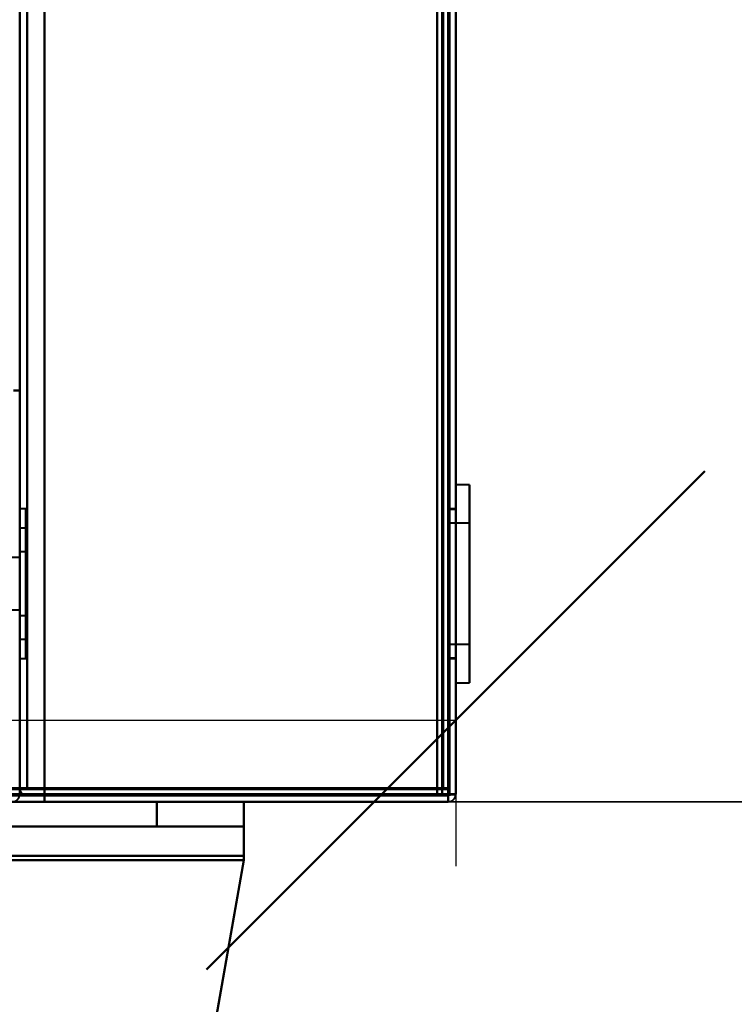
# Model space of a CAD drawing. Header units: millimetres. Extents: x -1115 to 1388, y -280 to 1010.
# Tile 41 of 76: x 327 to 384, y 112 to 191. Entities that reach past the tile are written whole.
import ezdxf

# ---------------------------------------------------------------- set-up
doc = ezdxf.new("R2010")
doc.units = ezdxf.units.MM
for name, color, linetype, lineweight in [('A-ANNO-DIMS', 211, 'Continuous', 30), ('A-ANNO-DIMS-20', 211, 'Continuous', 30), ('G-IMPT', 8, 'Continuous', 40)]:
    doc.layers.add(name, color=color, linetype=linetype, lineweight=lineweight)
doc.styles.add('Arial_1', font='arial.ttf', dxfattribs={"height": 60})
doc.dimstyles.new('Linéaire', dxfattribs={"dimscale": 304.8, "dimtxt": 61.215564, "dimasz": 0.131234, "dimexe": 0.131234, "dimexo": 0.131234, "dimgap": 0.131234, "dimtad": 1, "dimdec": 0, "dimzin": 0, "dimdsep": 46, "dimtxsty": 'Arial_1', "dimblk1": 'OBLIQUE', "dimblk2": 'OBLIQUE', "dimsah": 1, "dimcen": 0.09, "dimazin": 0, "dimtfac": 1, "dimtdec": 4, "dimtix": 1, "dimtmove": 0, "dimatfit": 3, "dimfxl": 1, "dimtvp": 1, "dimtfill": 1, "dimtolj": 1, "dimtzin": 0, "dimarcsym": 2})

# ---------------------------------------------------------------- blocks, each defined once
blk = doc.blocks.new('NEXA 700 CALQUES_dwg-751640-Droite')
at = {"layer": 'G-IMPT'}
for p, q in [((362, 128.972), (362, 902.772)), ((362, 128.972), (362, 902.772)), ((327, 902.272), (327, 129.472)), ((361.5, 129.472), (361.5, 902.272)), ((363.1, 153.822), (362, 153.822)), ((363.1, 153.822), (362, 153.822)), ((363.1, 153.822), (362, 153.822)), ((362, 138.529), (362, 153.822)), ((362, 138.529), (362, 153.822)), ((362, 138.529), (362, 153.822)), ((362, 153.822), (362, 138.529)), ((362, 153.822), (362, 138.529)), ((362, 153.822), (362, 138.529)), ((363.1, 138.529), (363.1, 153.822)), ((363.1, 138.529), (363.1, 153.822)), ((363.1, 138.529), (363.1, 153.822)), ((363.1, 153.822), (363.1, 138.529)), ((363.1, 153.822), (363.1, 138.529)), ((363.1, 153.822), (363.1, 138.529)), ((362, 137.922), (362, 153.216)), ((362, 137.922), (362, 153.216)), ((362, 137.922), (362, 153.216)), ((362, 153.216), (362, 137.922)), ((362, 153.216), (362, 137.922)), ((362, 153.216), (362, 137.922)), ((363.1, 137.922), (363.1, 153.216)), ((363.1, 137.922), (363.1, 153.216)), ((363.1, 137.922), (363.1, 153.216)), ((363.1, 153.216), (363.1, 137.922)), ((363.1, 153.216), (363.1, 137.922)), ((363.1, 153.216), (363.1, 137.922)), ((327.5, 151.872), (327, 151.872)), ((327.5, 151.872), (327, 151.872)), ((327.5, 151.872), (327, 151.872)), ((327, 145.872), (327, 151.872)), ((327, 151.872), (327, 145.872)), ((327, 151.872), (327, 139.872)), ((327, 145.872), (327, 151.872)), ((327, 151.872), (327, 145.872)), ((327, 151.872), (327, 139.872)), ((327, 145.872), (327, 151.872)), ((327, 151.872), (327, 145.872)), ((327, 151.872), (327, 139.872)), ((327.5, 151.872), (327.5, 139.872)), ((327.5, 151.872), (327.5, 139.872)), ((327.5, 139.872), (327.5, 151.872)), ((327.5, 139.872), (327.5, 151.872)), ((327.5, 151.872), (327.5, 139.872)), ((327.5, 151.872), (327.5, 139.872)), ((327.5, 139.872), (327.5, 151.872)), ((327.5, 139.872), (327.5, 151.872)), ((327.5, 151.872), (327.5, 139.872)), ((327.5, 151.872), (327.5, 139.872)), ((327.5, 139.872), (327.5, 151.872)), ((327.5, 139.872), (327.5, 151.872)), ((362, 151.872), (361.5, 151.872)), ((362, 151.872), (361.5, 151.872)), ((362, 151.872), (361.5, 151.872)), ((361.5, 151.872), (361.5, 139.872)), ((361.5, 151.872), (361.5, 139.872)), ((361.5, 151.872), (361.5, 139.872)), ((361.5, 151.872), (361.5, 139.872)), ((361.5, 151.872), (361.5, 139.872)), ((361.5, 151.872), (361.5, 139.872)), ((362, 151.822), (361.5, 151.822)), ((362, 151.822), (361.5, 151.822)), ((362, 151.822), (361.5, 151.822)), ((361.5, 140.376), (361.5, 151.822)), ((361.5, 140.376), (361.5, 151.822)), ((361.5, 140.376), (361.5, 151.822)), ((362, 139.872), (362, 151.872)), ((362, 145.872), (362, 151.872)), ((362, 139.872), (362, 151.872)), ((362, 145.872), (362, 151.872)), ((362, 139.872), (362, 151.872)), ((362, 145.872), (362, 151.872)), ((362, 151.822), (362, 140.376)), ((362, 151.822), (362, 140.376)), ((362, 151.822), (362, 140.376)), ((361.5, 139.922), (361.5, 151.368)), ((361.5, 139.922), (361.5, 151.368)), ((361.5, 139.922), (361.5, 151.368)), ((362, 151.368), (362, 139.922)), ((362, 151.368), (362, 139.922)), ((362, 151.368), (362, 139.922)), ((327.5, 150.322), (327, 150.322)), ((327.5, 150.322), (327, 150.322)), ((327.5, 150.322), (327, 150.322)), ((327, 145.872), (327, 150.322)), ((327, 150.322), (327, 145.872)), ((327, 145.872), (327, 150.322)), ((327, 150.322), (327, 145.872)), ((327, 145.872), (327, 150.322)), ((327, 150.322), (327, 145.872)), ((327.5, 150.322), (327.5, 141.762)), ((327.5, 141.422), (327.5, 150.322)), ((327.5, 141.422), (327.5, 150.322)), ((327.5, 150.322), (327.5, 141.762)), ((327.5, 141.422), (327.5, 150.322)), ((327.5, 141.422), (327.5, 150.322)), ((327.5, 150.322), (327.5, 141.762)), ((327.5, 141.422), (327.5, 150.322)), ((327.5, 141.422), (327.5, 150.322)), ((363.1, 150.722), (361.5, 150.722)), ((363.1, 150.722), (361.5, 150.722)), ((363.1, 150.722), (361.5, 150.722)), ((361.5, 141.022), (361.5, 150.722)), ((361.5, 141.022), (361.5, 150.722)), ((361.5, 141.022), (361.5, 150.722)), ((361.5, 141.022), (361.5, 150.722)), ((361.5, 141.022), (361.5, 150.722)), ((361.5, 141.022), (361.5, 150.722)), ((361.5, 150.722), (361.5, 141.392)), ((361.5, 150.722), (361.5, 141.392)), ((361.5, 150.722), (361.5, 141.392)), ((361.5, 150.352), (361.5, 141.022)), ((361.5, 150.352), (361.5, 141.022)), ((361.5, 150.352), (361.5, 141.022)), ((363.1, 141.392), (363.1, 150.722)), ((363.1, 141.392), (363.1, 150.722)), ((363.1, 141.392), (363.1, 150.722)), ((363.1, 150.722), (363.1, 141.392)), ((363.1, 150.722), (363.1, 141.392)), ((363.1, 150.722), (363.1, 141.392)), ((363.1, 141.022), (363.1, 150.352)), ((363.1, 141.022), (363.1, 150.352)), ((363.1, 141.022), (363.1, 150.352)), ((363.1, 150.352), (363.1, 141.022)), ((363.1, 150.352), (363.1, 141.022)), ((363.1, 150.352), (363.1, 141.022)), ((327, 141.422), (327, 149.983)), ((327, 141.422), (327, 149.983)), ((327, 141.422), (327, 149.983)), ((327.5, 149.983), (327.5, 141.422)), ((327.5, 149.983), (327.5, 141.422)), ((327.5, 149.983), (327.5, 141.422)), ((327, 147.972), (326, 147.972)), ((327, 147.972), (326, 147.972)), ((327, 147.972), (326, 147.972)), ((327.5, 148.422), (327, 148.422)), ((327.5, 148.422), (327, 148.422)), ((327.5, 148.422), (327, 148.422)), ((327, 145.872), (327, 148.422)), ((327, 148.422), (327, 145.872)), ((327, 145.872), (327, 148.422)), ((327, 148.422), (327, 145.872)), ((327, 145.872), (327, 148.422)), ((327, 148.422), (327, 145.872)), ((327, 148.228), (327, 143.322)), ((327, 148.228), (327, 143.322)), ((327, 148.228), (327, 143.322)), ((327, 143.772), (327, 147.972)), ((327, 145.872), (327, 147.972)), ((327, 147.972), (327, 145.872)), ((327, 143.772), (327, 147.972)), ((327, 145.872), (327, 147.972)), ((327, 147.972), (327, 145.872)), ((327, 143.772), (327, 147.972)), ((327, 145.872), (327, 147.972)), ((327, 147.972), (327, 145.872)), ((327.5, 143.517), (327.5, 148.422)), ((327.5, 148.422), (327.5, 143.322)), ((327.5, 148.422), (327.5, 143.322)), ((327.5, 143.517), (327.5, 148.422)), ((327.5, 148.422), (327.5, 143.322)), ((327.5, 148.422), (327.5, 143.322)), ((327.5, 143.517), (327.5, 148.422)), ((327.5, 148.422), (327.5, 143.322)), ((327.5, 148.422), (327.5, 143.322)), ((327.5, 143.322), (327.5, 148.228)), ((327.5, 143.322), (327.5, 148.228)), ((327.5, 143.322), (327.5, 148.228)), ((327, 141.762), (327, 145.872)), ((327, 139.872), (327, 145.872)), ((327, 145.872), (327, 141.422)), ((327, 145.872), (327, 139.872)), ((327, 141.762), (327, 145.872)), ((327, 139.872), (327, 145.872)), ((327, 145.872), (327, 141.422)), ((327, 145.872), (327, 139.872)), ((327, 141.762), (327, 145.872)), ((327, 139.872), (327, 145.872)), ((327, 145.872), (327, 141.422)), ((327, 145.872), (327, 139.872)), ((327, 143.772), (327, 145.872)), ((327, 143.322), (327, 145.872)), ((327, 145.872), (327, 143.772)), ((327, 145.872), (327, 143.517)), ((327, 143.772), (327, 145.872)), ((327, 143.322), (327, 145.872)), ((327, 145.872), (327, 143.772)), ((327, 145.872), (327, 143.517)), ((327, 143.772), (327, 145.872)), ((327, 143.322), (327, 145.872)), ((327, 145.872), (327, 143.772)), ((327, 145.872), (327, 143.517)), ((362, 139.872), (362, 145.872)), ((362, 139.872), (362, 145.872)), ((362, 139.872), (362, 145.872)), ((326, 143.772), (327, 143.772)), ((326, 143.772), (327, 143.772)), ((326, 143.772), (327, 143.772)), ((327, 143.322), (327.5, 143.322)), ((327, 143.322), (327.5, 143.322)), ((327, 143.322), (327.5, 143.322)), ((327.5, 143.322), (327.5, 143.517)), ((327.5, 143.322), (327.5, 143.517)), ((327.5, 143.322), (327.5, 143.517)), ((327.5, 141.762), (327.5, 141.422)), ((327.5, 141.762), (327.5, 141.422)), ((327.5, 141.762), (327.5, 141.422)), ((327, 141.422), (327.5, 141.422)), ((327, 141.422), (327.5, 141.422)), ((327, 141.422), (327.5, 141.422)), ((361.5, 141.392), (361.5, 141.022)), ((361.5, 141.392), (361.5, 141.022)), ((361.5, 141.392), (361.5, 141.022)), ((361.5, 141.022), (363.1, 141.022)), ((361.5, 141.022), (363.1, 141.022)), ((361.5, 141.022), (363.1, 141.022)), ((361.5, 139.922), (361.5, 140.376)), ((361.5, 139.922), (361.5, 140.376)), ((361.5, 139.922), (361.5, 140.376)), ((361.5, 139.922), (362, 139.922)), ((361.5, 139.922), (362, 139.922)), ((361.5, 139.922), (362, 139.922)), ((327, 139.872), (327.5, 139.872)), ((327, 139.872), (327.5, 139.872)), ((327, 139.872), (327.5, 139.872)), ((361.5, 139.872), (362, 139.872)), ((361.5, 139.872), (362, 139.872)), ((361.5, 139.872), (362, 139.872)), ((362, 137.922), (363.1, 137.922)), ((362, 137.922), (363.1, 137.922)), ((362, 137.922), (363.1, 137.922)), ((-323.9, 128.872), (360.9, 128.872)), ((327.6, 129.472), (327, 129.472)), ((327, 129.472), (327.6, 129.472)), ((327.6, 129.472), (327, 129.472)), ((327, 129.472), (327.6, 129.472)), ((360.9, 128.872), (360.9, 129.472)), ((360.9, 129.472), (360.9, 128.872)), ((360.9, 129.472), (361.5, 129.472)), ((361.5, 129.472), (360.9, 129.472)), ((360.9, 128.872), (360.9, 129.472)), ((360.9, 129.472), (360.9, 128.872)), ((360.9, 129.472), (361.5, 129.472)), ((361.5, 129.472), (360.9, 129.472)), ((362, 128.972), (361.4, 128.972)), ((362, 128.972), (361.4, 128.972)), ((361.4, 128.972), (362, 128.972)), ((361.4, 128.972), (362, 128.972)), ((361.4, 128.372), (361.4, 128.972)), ((361.4, 128.972), (361.4, 128.372)), ((361.4, 128.972), (361.4, 128.372)), ((361.4, 128.372), (361.4, 128.972)), ((361.4, 128.972), (362, 128.972)), ((362, 128.972), (361.4, 128.972)), ((362, 128.972), (361.4, 128.972)), ((361.4, 128.972), (362, 128.972)), ((345, 128.372), (-325, 128.372)), ((-324.4, 128.372), (361.4, 128.372)), ((338, 128.372), (345, 128.372)), ((338, 128.372), (345, 128.372)), ((338, 128.372), (345, 128.372)), ((338, 128.372), (345, 128.372)), ((345, 128.372), (338, 128.372)), ((345, 128.372), (338, 128.372)), ((345, 128.372), (338, 128.372)), ((345, 128.372), (338, 128.372)), ((345, 126.372), (345, 128.372)), ((345, 126.372), (345, 128.372)), ((345, 123.678), (345, 128.372)), ((345, 123.678), (345, 128.372)), ((345, 128.372), (345, 123.678)), ((345, 128.372), (345, 123.678)), ((345, 123.678), (345, 128.372)), ((345, 123.678), (345, 128.372)), ((345, 126.372), (-325, 126.372)), ((345, 126.372), (-325, 126.372)), ((338, 126.372), (345, 126.372)), ((338, 126.372), (345, 126.372)), ((345, 126.372), (338, 126.372)), ((345, 126.372), (338, 126.372)), ((345, 126.372), (338, 126.372)), ((338, 126.372), (345, 126.372)), ((338, 126.372), (345, 126.372)), ((345, 126.372), (338, 126.372)), ((345, 124.025), (345, 126.372)), ((345, 124.025), (345, 126.372)), ((345, 126.372), (345, 124.025)), ((345, 126.372), (345, 124.025)), ((345, 124.025), (345, 126.372)), ((345, 124.025), (345, 126.372)), ((345, 126.372), (345, 124.025)), ((345, 126.372), (345, 124.025))]:
    blk.add_line(p, q, dxfattribs=at)
at = {"layer": 'G-IMPT', "flags": 128}
for points in [[(361.4, 902.772), (361.4, 709.322), (361.4, 515.872), (361.4, 322.422), (361.4, 128.972)], [(361.4, 128.972), (361.4, 322.422), (361.4, 515.872), (361.4, 709.322), (361.4, 902.772)], [(361.4, 902.772), (361.4, 709.322), (361.4, 515.872), (361.4, 322.422), (361.4, 128.972)], [(361.4, 128.972), (361.4, 322.422), (361.4, 515.872), (361.4, 709.322), (361.4, 902.772)], [(361.4, 902.772), (361.4, 709.322), (361.4, 515.872), (361.4, 322.422), (361.4, 128.972)], [(361.4, 128.972), (361.4, 322.422), (361.4, 515.872), (361.4, 709.322), (361.4, 902.772)], [(361.4, 128.972), (361.4, 322.422), (361.4, 515.872), (361.4, 709.322), (361.4, 902.772)], [(361.4, 128.972), (361.4, 322.422), (361.4, 515.872), (361.4, 709.322), (361.4, 902.772)], [(361.4, 902.772), (361.4, 709.322), (361.4, 515.872), (361.4, 322.422), (361.4, 128.972)], [(361.4, 128.972), (361.4, 322.422), (361.4, 515.872), (361.4, 709.322), (361.4, 902.772)], [(361.4, 902.772), (361.4, 709.322), (361.4, 515.872), (361.4, 322.422), (361.4, 128.972)], [(361.4, 902.772), (361.4, 709.322), (361.4, 515.872), (361.4, 322.422), (361.4, 128.972)], [(361.5, 902.772), (361.5, 709.322), (361.5, 515.872), (361.5, 322.422), (361.5, 128.972)], [(361.5, 128.972), (361.5, 322.422), (361.5, 515.872), (361.5, 709.322), (361.5, 902.772)], [(361.5, 902.772), (361.5, 709.322), (361.5, 515.872), (361.5, 322.422), (361.5, 128.972)], [(361.5, 128.972), (361.5, 322.422), (361.5, 515.872), (361.5, 709.322), (361.5, 902.772)], [(362, 128.972), (362, 322.422), (362, 515.872), (362, 709.322), (362, 902.772)], [(362, 128.972), (362, 322.422), (362, 515.872), (362, 709.322), (362, 902.772)], [(362, 902.772), (362, 709.322), (362, 515.872), (362, 322.422), (362, 128.972)], [(362, 128.972), (362, 322.422), (362, 515.872), (362, 709.322), (362, 902.772)], [(362, 902.772), (362, 709.322), (362, 515.872), (362, 322.422), (362, 128.972)], [(362, 902.772), (362, 709.322), (362, 515.872), (362, 322.422), (362, 128.972)], [(362, 128.972), (362, 322.422), (362, 515.872), (362, 709.322), (362, 902.772)], [(362, 902.772), (362, 709.322), (362, 515.872), (362, 322.422), (362, 128.972)], [(362, 128.972), (362, 322.422), (362, 515.872), (362, 709.322), (362, 902.772)], [(362, 902.772), (362, 709.322), (362, 515.872), (362, 322.422), (362, 128.972)], [(362, 902.772), (362, 709.322), (362, 515.872), (362, 322.422), (362, 128.972)], [(362, 128.972), (362, 322.422), (362, 515.872), (362, 709.322), (362, 902.772)], [(327, 902.272), (327, 717.047), (327, 531.822), (327, 346.597), (327, 161.372)], [(327, 161.372), (327, 346.597), (327, 531.822), (327, 717.047), (327, 902.272)], [(327, 161.372), (327, 346.597), (327, 531.822), (327, 717.047), (327, 902.272)], [(327, 902.272), (327, 717.047), (327, 531.822), (327, 346.597), (327, 161.372)], [(327.6, 902.272), (327.6, 709.072), (327.6, 515.872), (327.6, 322.672), (327.6, 129.472)], [(327.6, 129.472), (327.6, 322.672), (327.6, 515.872), (327.6, 709.072), (327.6, 902.272)], [(327.6, 129.472), (327.6, 322.672), (327.6, 515.872), (327.6, 709.072), (327.6, 902.272)], [(327.6, 902.272), (327.6, 709.072), (327.6, 515.872), (327.6, 322.672), (327.6, 129.472)], [(329, 129.472), (329, 322.672), (329, 515.872), (329, 709.072), (329, 902.272)], [(329, 902.272), (329, 709.072), (329, 515.872), (329, 322.672), (329, 129.472)], [(329, 902.272), (329, 709.072), (329, 515.872), (329, 322.672), (329, 129.472)], [(329, 129.472), (329, 322.672), (329, 515.872), (329, 709.072), (329, 902.272)], [(329, 902.272), (329, 709.072), (329, 515.872), (329, 322.672), (329, 129.472)], [(329, 129.472), (329, 322.672), (329, 515.872), (329, 709.072), (329, 902.272)], [(329, 129.472), (329, 322.672), (329, 515.872), (329, 709.072), (329, 902.272)], [(329, 902.272), (329, 709.072), (329, 515.872), (329, 322.672), (329, 129.472)], [(360.5, 902.272), (360.5, 709.072), (360.5, 515.872), (360.5, 322.672), (360.5, 129.472)], [(360.5, 129.472), (360.5, 322.672), (360.5, 515.872), (360.5, 709.072), (360.5, 902.272)], [(360.5, 902.272), (360.5, 709.072), (360.5, 515.872), (360.5, 322.672), (360.5, 129.472)], [(360.5, 129.472), (360.5, 322.672), (360.5, 515.872), (360.5, 709.072), (360.5, 902.272)], [(360.5, 129.472), (360.5, 322.672), (360.5, 515.872), (360.5, 709.072), (360.5, 902.272)], [(360.5, 902.272), (360.5, 709.072), (360.5, 515.872), (360.5, 322.672), (360.5, 129.472)], [(360.5, 902.272), (360.5, 709.072), (360.5, 515.872), (360.5, 322.672), (360.5, 129.472)], [(360.5, 129.472), (360.5, 322.672), (360.5, 515.872), (360.5, 709.072), (360.5, 902.272)], [(360.9, 902.272), (360.9, 709.072), (360.9, 515.872), (360.9, 322.672), (360.9, 129.472)], [(360.9, 902.272), (360.9, 709.072), (360.9, 515.872), (360.9, 322.672), (360.9, 129.472)], [(360.9, 129.472), (360.9, 322.672), (360.9, 515.872), (360.9, 709.072), (360.9, 902.272)], [(360.9, 129.472), (360.9, 322.672), (360.9, 515.872), (360.9, 709.072), (360.9, 902.272)], [(360.9, 902.272), (360.9, 709.072), (360.9, 515.872), (360.9, 322.672), (360.9, 129.472)], [(360.9, 129.472), (360.9, 322.672), (360.9, 515.872), (360.9, 709.072), (360.9, 902.272)], [(361, 129.472), (361, 322.672), (361, 515.872), (361, 709.072), (361, 902.272)], [(361, 902.272), (361, 709.072), (361, 515.872), (361, 322.672), (361, 129.472)], [(361, 129.472), (361, 322.672), (361, 515.872), (361, 709.072), (361, 902.272)], [(361, 902.272), (361, 709.072), (361, 515.872), (361, 322.672), (361, 129.472)], [(361, 129.472), (361, 322.672), (361, 515.872), (361, 709.072), (361, 902.272)], [(361, 902.272), (361, 709.072), (361, 515.872), (361, 322.672), (361, 129.472)], [(361.5, 129.372), (361.5, 322.622), (361.5, 515.872), (361.5, 709.122), (361.5, 902.372)], [(361.5, 902.372), (361.5, 709.122), (361.5, 515.872), (361.5, 322.622), (361.5, 129.372)], [(361.5, 129.372), (361.5, 322.622), (361.5, 515.872), (361.5, 709.122), (361.5, 902.372)], [(361.5, 902.372), (361.5, 709.122), (361.5, 515.872), (361.5, 322.622), (361.5, 129.372)], [(361.5, 902.272), (361.5, 709.072), (361.5, 515.872), (361.5, 322.672), (361.5, 129.472)], [(361.5, 129.472), (361.5, 322.672), (361.5, 515.872), (361.5, 709.072), (361.5, 902.272)], [(361.5, 902.272), (361.5, 709.072), (361.5, 515.872), (361.5, 322.672), (361.5, 129.472)], [(361.5, 129.472), (361.5, 322.672), (361.5, 515.872), (361.5, 709.072), (361.5, 902.272)], [(361.5, 129.472), (361.5, 322.672), (361.5, 515.872), (361.5, 709.072), (361.5, 902.272)], [(361.5, 902.272), (361.5, 709.072), (361.5, 515.872), (361.5, 322.672), (361.5, 129.472)], [(361.5, 129.472), (361.5, 322.672), (361.5, 515.872), (361.5, 709.072), (361.5, 902.272)], [(361.5, 129.472), (361.5, 322.672), (361.5, 515.872), (361.5, 709.072), (361.5, 902.272)], [(361.5, 902.272), (361.5, 709.072), (361.5, 515.872), (361.5, 322.672), (361.5, 129.472)], [(361.5, 902.272), (361.5, 709.072), (361.5, 515.872), (361.5, 322.672), (361.5, 129.472)], [(361.5, 129.472), (361.5, 322.672), (361.5, 515.872), (361.5, 709.072), (361.5, 902.272)], [(361.5, 902.272), (361.5, 709.072), (361.5, 515.872), (361.5, 322.672), (361.5, 129.472)], [(327, 161.372), (326.875, 161.372), (326.75, 161.372), (326.625, 161.372), (326.5, 161.372)], [(327, 161.372), (326.875, 161.372), (326.75, 161.372), (326.625, 161.372), (326.5, 161.372)], [(326.5, 161.372), (326.625, 161.372), (326.75, 161.372), (326.875, 161.372), (327, 161.372)], [(327, 129.472), (327, 137.447), (327, 145.422), (327, 153.397), (327, 161.372)], [(327, 161.372), (327, 153.272), (327, 145.172), (327, 137.072), (327, 128.972)], [(327, 128.972), (327, 137.072), (327, 145.172), (327, 153.272), (327, 161.372)], [(327, 161.372), (327, 153.397), (327, 145.422), (327, 137.447), (327, 129.472)], [(327, 129.472), (327, 137.447), (327, 145.422), (327, 153.397), (327, 161.372)], [(327, 128.972), (327, 137.072), (327, 145.172), (327, 153.272), (327, 161.372)], [(327, 161.372), (327, 153.272), (327, 145.172), (327, 137.072), (327, 128.972)], [(327, 161.372), (327, 153.397), (327, 145.422), (327, 137.447), (327, 129.472)], [(361.4, 128.972), (189.95, 128.972), (18.5, 128.972), (-152.95, 128.972), (-324.4, 128.972)], [(-324.4, 128.972), (-152.95, 128.972), (18.5, 128.972), (189.95, 128.972), (361.4, 128.972)], [(361.4, 128.972), (189.95, 128.972), (18.5, 128.972), (-152.95, 128.972), (-324.4, 128.972)], [(-324.4, 128.972), (-152.95, 128.972), (18.5, 128.972), (189.95, 128.972), (361.4, 128.972)], [(-324.4, 128.972), (-152.95, 128.972), (18.5, 128.972), (189.95, 128.972), (361.4, 128.972)], [(361.4, 128.972), (189.95, 128.972), (18.5, 128.972), (-152.95, 128.972), (-324.4, 128.972)], [(361.4, 128.872), (189.95, 128.872), (18.5, 128.872), (-152.95, 128.872), (-324.4, 128.872)], [(-324.4, 128.872), (-152.95, 128.872), (18.5, 128.872), (189.95, 128.872), (361.4, 128.872)], [(360.9, 129.472), (189.7, 129.472), (18.5, 129.472), (-152.7, 129.472), (-323.9, 129.472)], [(-323.9, 129.472), (-152.7, 129.472), (18.5, 129.472), (189.7, 129.472), (360.9, 129.472)], [(-323.9, 129.372), (-152.7, 129.372), (18.5, 129.372), (189.7, 129.372), (360.9, 129.372)], [(360.9, 129.372), (189.7, 129.372), (18.5, 129.372), (-152.7, 129.372), (-323.9, 129.372)], [(-323.9, 129.372), (-152.7, 129.372), (18.5, 129.372), (189.7, 129.372), (360.9, 129.372)], [(360.9, 129.372), (189.7, 129.372), (18.5, 129.372), (-152.7, 129.372), (-323.9, 129.372)], [(360.9, 129.372), (189.7, 129.372), (18.5, 129.372), (-152.7, 129.372), (-323.9, 129.372)], [(-323.9, 129.372), (-152.7, 129.372), (18.5, 129.372), (189.7, 129.372), (360.9, 129.372)], [(360.9, 128.872), (189.7, 128.872), (18.5, 128.872), (-152.7, 128.872), (-323.9, 128.872)], [(-323.9, 128.872), (-152.7, 128.872), (18.5, 128.872), (189.7, 128.872), (360.9, 128.872)], [(360.9, 128.872), (189.7, 128.872), (18.5, 128.872), (-152.7, 128.872), (-323.9, 128.872)], [(-323.9, 128.872), (-152.7, 128.872), (18.5, 128.872), (189.7, 128.872), (360.9, 128.872)], [(-323.9, 128.872), (-152.7, 128.872), (18.5, 128.872), (189.7, 128.872), (360.9, 128.872)], [(360.9, 128.872), (189.7, 128.872), (18.5, 128.872), (-152.7, 128.872), (-323.9, 128.872)], [(-323.9, 128.872), (-152.7, 128.872), (18.5, 128.872), (189.7, 128.872), (360.9, 128.872)], [(360.9, 128.872), (189.7, 128.872), (18.5, 128.872), (-152.7, 128.872), (-323.9, 128.872)], [(-323.9, 128.872), (-152.7, 128.872), (18.5, 128.872), (189.7, 128.872), (360.9, 128.872)], [(360.9, 128.872), (189.7, 128.872), (18.5, 128.872), (-152.7, 128.872), (-323.9, 128.872)], [(360.9, 128.872), (189.7, 128.872), (18.5, 128.872), (-152.7, 128.872), (-323.9, 128.872)], [(-323.9, 128.872), (-152.7, 128.872), (18.5, 128.872), (189.7, 128.872), (360.9, 128.872)], [(329, 129.472), (328.35, 129.472), (327.7, 129.472), (327.05, 129.472), (326.4, 129.472)], [(326.4, 129.472), (327.05, 129.472), (327.7, 129.472), (328.35, 129.472), (329, 129.472)], [(326.4, 129.472), (327.05, 129.472), (327.7, 129.472), (328.35, 129.472), (329, 129.472)], [(329, 129.472), (328.35, 129.472), (327.7, 129.472), (327.05, 129.472), (326.4, 129.472)], [(327, 129.472), (327.125, 129.46), (327.25, 129.447), (327.375, 129.435), (327.5, 129.422)], [(327.5, 129.422), (327.375, 129.435), (327.25, 129.447), (327.125, 129.46), (327, 129.472)], [(327.5, 129.472), (327.375, 129.472), (327.25, 129.472), (327.125, 129.472), (327, 129.472)], [(327, 129.472), (327.125, 129.472), (327.25, 129.472), (327.375, 129.472), (327.5, 129.472)], [(360.5, 129.472), (352.25, 129.46), (344, 129.447), (335.75, 129.435), (327.5, 129.422)], [(327.5, 129.422), (335.75, 129.435), (344, 129.447), (352.25, 129.46), (360.5, 129.472)], [(360.5, 129.472), (352.25, 129.472), (344, 129.472), (335.75, 129.472), (327.5, 129.472)], [(327.5, 129.472), (335.75, 129.472), (344, 129.472), (352.25, 129.472), (360.5, 129.472)], [(327.5, 129.422), (335.75, 129.41), (344, 129.397), (352.25, 129.385), (360.5, 129.372)], [(360.5, 129.372), (352.25, 129.385), (344, 129.397), (335.75, 129.41), (327.5, 129.422)], [(327.5, 129.422), (336, 129.41), (344.5, 129.397), (353, 129.385), (361.5, 129.372)], [(361.5, 129.372), (353, 129.385), (344.5, 129.397), (336, 129.41), (327.5, 129.422)], [(360.5, 129.372), (352.25, 129.372), (344, 129.372), (335.75, 129.372), (327.5, 129.372)], [(327.5, 129.372), (336, 129.372), (344.5, 129.372), (353, 129.372), (361.5, 129.372)], [(361.5, 129.372), (353, 129.372), (344.5, 129.372), (336, 129.372), (327.5, 129.372)], [(327.5, 129.372), (335.75, 129.372), (344, 129.372), (352.25, 129.372), (360.5, 129.372)], [(327.6, 129.472), (327.95, 129.472), (328.3, 129.472), (328.65, 129.472), (329, 129.472)], [(329, 129.472), (328.65, 129.472), (328.3, 129.472), (327.95, 129.472), (327.6, 129.472)], [(329, 129.472), (328.65, 129.472), (328.3, 129.472), (327.95, 129.472), (327.6, 129.472)], [(327.6, 129.472), (327.95, 129.472), (328.3, 129.472), (328.65, 129.472), (329, 129.472)], [(329, 128.872), (328.65, 128.872), (328.3, 128.872), (327.95, 128.872), (327.6, 128.872)], [(327.6, 128.872), (327.95, 128.872), (328.3, 128.872), (328.65, 128.872), (329, 128.872)], [(329, 128.872), (328.65, 128.872), (328.3, 128.872), (327.95, 128.872), (327.6, 128.872)], [(327.6, 128.872), (327.95, 128.872), (328.3, 128.872), (328.65, 128.872), (329, 128.872)], [(360.9, 129.472), (352.925, 129.472), (344.95, 129.472), (336.975, 129.472), (329, 129.472)], [(329, 129.472), (336.975, 129.472), (344.95, 129.472), (352.925, 129.472), (360.9, 129.472)], [(329, 129.472), (336.875, 129.472), (344.75, 129.472), (352.625, 129.472), (360.5, 129.472)], [(360.5, 129.472), (352.625, 129.472), (344.75, 129.472), (336.875, 129.472), (329, 129.472)], [(360.5, 129.472), (352.625, 129.472), (344.75, 129.472), (336.875, 129.472), (329, 129.472)], [(329, 129.472), (329, 129.347), (329, 129.222), (329, 129.097), (329, 128.972)], [(360.9, 129.472), (352.925, 129.472), (344.95, 129.472), (336.975, 129.472), (329, 129.472)], [(329, 129.472), (329, 129.347), (329, 129.222), (329, 129.097), (329, 128.972)], [(329, 128.972), (329, 129.097), (329, 129.222), (329, 129.347), (329, 129.472)], [(329, 129.472), (336.875, 129.472), (344.75, 129.472), (352.625, 129.472), (360.5, 129.472)], [(329, 129.472), (329, 129.347), (329, 129.222), (329, 129.097), (329, 128.972)], [(329, 128.972), (329, 129.097), (329, 129.222), (329, 129.347), (329, 129.472)], [(329, 128.972), (329, 129.097), (329, 129.222), (329, 129.347), (329, 129.472)], [(329, 129.472), (329, 129.347), (329, 129.222), (329, 129.097), (329, 128.972)], [(329, 128.972), (329, 129.097), (329, 129.222), (329, 129.347), (329, 129.472)], [(329, 129.472), (336.975, 129.472), (344.95, 129.472), (352.925, 129.472), (360.9, 129.472)], [(329, 128.972), (337.1, 128.972), (345.2, 128.972), (353.3, 128.972), (361.4, 128.972)], [(361.45, 128.972), (353.337, 128.972), (345.225, 128.972), (337.112, 128.972), (329, 128.972)], [(329, 128.972), (337.1, 128.972), (345.2, 128.972), (353.3, 128.972), (361.4, 128.972)], [(329, 128.972), (337.1, 128.972), (345.2, 128.972), (353.3, 128.972), (361.4, 128.972)], [(361.4, 128.972), (353.3, 128.972), (345.2, 128.972), (337.1, 128.972), (329, 128.972)], [(329, 128.972), (337.112, 128.972), (345.225, 128.972), (353.337, 128.972), (361.45, 128.972)], [(361.4, 128.972), (353.3, 128.972), (345.2, 128.972), (337.1, 128.972), (329, 128.972)], [(361.4, 128.972), (353.3, 128.972), (345.2, 128.972), (337.1, 128.972), (329, 128.972)], [(329, 128.872), (337.112, 128.885), (345.225, 128.897), (353.337, 128.91), (361.45, 128.922)], [(361.45, 128.922), (353.337, 128.91), (345.225, 128.897), (337.112, 128.885), (329, 128.872)], [(360.5, 128.872), (352.625, 128.872), (344.75, 128.872), (336.875, 128.872), (329, 128.872)], [(329, 128.872), (336.875, 128.872), (344.75, 128.872), (352.625, 128.872), (360.5, 128.872)], [(329, 128.872), (336.875, 128.872), (344.75, 128.872), (352.625, 128.872), (360.5, 128.872)], [(360.5, 128.872), (352.625, 128.872), (344.75, 128.872), (336.875, 128.872), (329, 128.872)], [(329, 128.872), (337.1, 128.872), (345.2, 128.872), (353.3, 128.872), (361.4, 128.872)], [(361.4, 128.872), (353.3, 128.872), (345.2, 128.872), (337.1, 128.872), (329, 128.872)], [(329, 128.372), (329, 128.497), (329, 128.622), (329, 128.747), (329, 128.872)], [(329, 128.872), (329, 128.747), (329, 128.622), (329, 128.497), (329, 128.372)], [(329, 128.372), (329, 128.497), (329, 128.622), (329, 128.747), (329, 128.872)], [(329, 128.872), (329, 128.747), (329, 128.622), (329, 128.497), (329, 128.372)], [(360.5, 129.372), (360.5, 129.247), (360.5, 129.122), (360.5, 128.997), (360.5, 128.872)], [(360.5, 128.872), (360.5, 128.997), (360.5, 129.122), (360.5, 129.247), (360.5, 129.372)], [(360.5, 129.372), (360.5, 129.247), (360.5, 129.122), (360.5, 128.997), (360.5, 128.872)], [(360.5, 128.872), (360.5, 128.997), (360.5, 129.122), (360.5, 129.247), (360.5, 129.372)], [(360.9, 129.422), (360.9, 129.435), (360.9, 129.447), (360.9, 129.46), (360.9, 129.472)], [(360.9, 129.472), (360.913, 129.472), (360.925, 129.472), (360.938, 129.472), (360.95, 129.472)], [(360.9, 129.472), (360.9, 129.46), (360.9, 129.447), (360.9, 129.435), (360.9, 129.422)], [(360.95, 129.472), (360.938, 129.472), (360.925, 129.472), (360.913, 129.472), (360.9, 129.472)], [(360.9, 129.372), (360.9, 129.385), (360.9, 129.397), (360.9, 129.41), (360.9, 129.422)], [(360.9, 129.422), (360.9, 129.41), (360.9, 129.397), (360.9, 129.385), (360.9, 129.372)], [(360.9, 129.372), (360.9, 129.247), (360.9, 129.122), (360.9, 128.997), (360.9, 128.872)], [(360.9, 128.872), (360.9, 128.997), (360.9, 129.122), (360.9, 129.247), (360.9, 129.372)], [(360.9, 128.872), (360.9, 128.997), (360.9, 129.122), (360.9, 129.247), (360.9, 129.372)], [(360.9, 129.372), (360.9, 129.247), (360.9, 129.122), (360.9, 128.997), (360.9, 128.872)], [(360.9, 128.872), (361.025, 128.872), (361.15, 128.872), (361.275, 128.872), (361.4, 128.872)], [(361.4, 128.872), (361.275, 128.872), (361.15, 128.872), (361.025, 128.872), (360.9, 128.872)], [(361.4, 128.872), (361.275, 128.872), (361.15, 128.872), (361.025, 128.872), (360.9, 128.872)], [(360.9, 128.872), (361.025, 128.872), (361.15, 128.872), (361.275, 128.872), (361.4, 128.872)], [(360.95, 129.472), (360.963, 129.472), (360.975, 129.472), (360.988, 129.472), (361, 129.472)], [(361, 129.472), (360.988, 129.472), (360.975, 129.472), (360.963, 129.472), (360.95, 129.472)], [(361.5, 129.472), (361.375, 129.472), (361.25, 129.472), (361.125, 129.472), (361, 129.472)], [(361, 129.472), (361.125, 129.472), (361.25, 129.472), (361.375, 129.472), (361.5, 129.472)], [(361, 129.472), (361.125, 129.472), (361.25, 129.472), (361.375, 129.472), (361.5, 129.472)], [(361.5, 129.472), (361.375, 129.472), (361.25, 129.472), (361.125, 129.472), (361, 129.472)], [(361.4, 128.972), (361.413, 128.972), (361.425, 128.972), (361.438, 128.972), (361.45, 128.972)], [(361.45, 128.972), (361.438, 128.972), (361.425, 128.972), (361.413, 128.972), (361.4, 128.972)], [(361.4, 128.972), (361.4, 128.96), (361.4, 128.947), (361.4, 128.935), (361.4, 128.922)], [(361.4, 128.922), (361.4, 128.935), (361.4, 128.947), (361.4, 128.96), (361.4, 128.972)], [(361.4, 128.922), (361.4, 128.91), (361.4, 128.897), (361.4, 128.885), (361.4, 128.872)], [(361.4, 128.872), (361.4, 128.885), (361.4, 128.897), (361.4, 128.91), (361.4, 128.922)], [(361.4, 128.872), (361.4, 128.747), (361.4, 128.622), (361.4, 128.497), (361.4, 128.372)], [(361.4, 128.372), (361.4, 128.497), (361.4, 128.622), (361.4, 128.747), (361.4, 128.872)], [(361.4, 128.372), (361.4, 128.497), (361.4, 128.622), (361.4, 128.747), (361.4, 128.872)], [(361.4, 128.872), (361.4, 128.747), (361.4, 128.622), (361.4, 128.497), (361.4, 128.372)], [(361.45, 128.972), (361.462, 128.972), (361.475, 128.972), (361.487, 128.972), (361.5, 128.972)], [(361.5, 128.972), (361.487, 128.972), (361.475, 128.972), (361.462, 128.972), (361.45, 128.972)], [(361.45, 128.922), (361.587, 128.935), (361.725, 128.947), (361.862, 128.96), (362, 128.972)], [(362, 128.972), (361.862, 128.96), (361.725, 128.947), (361.587, 128.935), (361.45, 128.922)], [(362, 128.972), (361.862, 128.972), (361.725, 128.972), (361.587, 128.972), (361.45, 128.972)], [(361.45, 128.972), (361.587, 128.972), (361.725, 128.972), (361.862, 128.972), (362, 128.972)], [(361.5, 129.472), (361.5, 129.347), (361.5, 129.222), (361.5, 129.097), (361.5, 128.972)], [(361.5, 128.972), (361.5, 129.097), (361.5, 129.222), (361.5, 129.347), (361.5, 129.472)], [(361.5, 128.972), (361.5, 129.097), (361.5, 129.222), (361.5, 129.347), (361.5, 129.472)], [(361.5, 129.472), (361.5, 129.347), (361.5, 129.222), (361.5, 129.097), (361.5, 128.972)], [(361.5, 128.972), (361.625, 128.972), (361.75, 128.972), (361.875, 128.972), (362, 128.972)], [(361.5, 128.972), (361.625, 128.972), (361.75, 128.972), (361.875, 128.972), (362, 128.972)], [(362, 128.972), (361.875, 128.972), (361.75, 128.972), (361.625, 128.972), (361.5, 128.972)], [(362, 128.972), (361.875, 128.972), (361.75, 128.972), (361.625, 128.972), (361.5, 128.972)], [(361.4, 128.372), (189.95, 128.372), (18.5, 128.372), (-152.95, 128.372), (-324.4, 128.372)], [(-324.4, 128.372), (-157.05, 128.372), (10.3, 128.372), (177.65, 128.372), (345, 128.372)], [(-324.4, 128.372), (-152.95, 128.372), (18.5, 128.372), (189.95, 128.372), (361.4, 128.372)], [(345, 128.372), (177.65, 128.372), (10.3, 128.372), (-157.05, 128.372), (-324.4, 128.372)], [(345, 128.372), (177.65, 128.372), (10.3, 128.372), (-157.05, 128.372), (-324.4, 128.372)], [(-324.4, 128.372), (-157.05, 128.372), (10.3, 128.372), (177.65, 128.372), (345, 128.372)], [(329, 128.372), (328.35, 128.372), (327.7, 128.372), (327.05, 128.372), (326.4, 128.372)], [(326.4, 128.372), (327.05, 128.372), (327.7, 128.372), (328.35, 128.372), (329, 128.372)], [(329, 128.372), (328.35, 128.372), (327.7, 128.372), (327.05, 128.372), (326.4, 128.372)], [(326.4, 128.372), (327.05, 128.372), (327.7, 128.372), (328.35, 128.372), (329, 128.372)], [(329, 128.372), (328.35, 128.372), (327.7, 128.372), (327.05, 128.372), (326.4, 128.372)], [(326.4, 128.372), (327.05, 128.372), (327.7, 128.372), (328.35, 128.372), (329, 128.372)], [(326.4, 128.372), (327.05, 128.372), (327.7, 128.372), (328.35, 128.372), (329, 128.372)], [(329, 128.372), (328.35, 128.372), (327.7, 128.372), (327.05, 128.372), (326.4, 128.372)], [(326.4, 128.372), (327.05, 128.372), (327.7, 128.372), (328.35, 128.372), (329, 128.372)], [(329, 128.372), (328.35, 128.372), (327.7, 128.372), (327.05, 128.372), (326.4, 128.372)], [(326.4, 128.372), (327.05, 128.372), (327.7, 128.372), (328.35, 128.372), (329, 128.372)], [(329, 128.372), (328.35, 128.372), (327.7, 128.372), (327.05, 128.372), (326.4, 128.372)], [(338, 128.372), (335.75, 128.372), (333.5, 128.372), (331.25, 128.372), (329, 128.372)], [(329, 128.372), (331.25, 128.372), (333.5, 128.372), (335.75, 128.372), (338, 128.372)], [(329, 128.372), (331.25, 128.372), (333.5, 128.372), (335.75, 128.372), (338, 128.372)], [(329, 128.372), (333, 128.372), (337, 128.372), (341, 128.372), (345, 128.372)], [(338, 128.372), (335.75, 128.372), (333.5, 128.372), (331.25, 128.372), (329, 128.372)], [(329, 128.372), (331.25, 128.372), (333.5, 128.372), (335.75, 128.372), (338, 128.372)], [(338, 128.372), (335.75, 128.372), (333.5, 128.372), (331.25, 128.372), (329, 128.372)], [(329, 128.372), (331.25, 128.372), (333.5, 128.372), (335.75, 128.372), (338, 128.372)], [(345, 128.372), (341, 128.372), (337, 128.372), (333, 128.372), (329, 128.372)], [(345, 128.372), (341, 128.372), (337, 128.372), (333, 128.372), (329, 128.372)], [(338, 128.372), (335.75, 128.372), (333.5, 128.372), (331.25, 128.372), (329, 128.372)], [(329, 128.372), (333, 128.372), (337, 128.372), (341, 128.372), (345, 128.372)], [(345, 128.372), (341, 128.372), (337, 128.372), (333, 128.372), (329, 128.372)], [(329, 128.372), (333, 128.372), (337, 128.372), (341, 128.372), (345, 128.372)], [(329, 128.372), (333, 128.372), (337, 128.372), (341, 128.372), (345, 128.372)], [(345, 128.372), (341, 128.372), (337, 128.372), (333, 128.372), (329, 128.372)], [(338, 128.372), (338, 127.872), (338, 127.372), (338, 126.872), (338, 126.372)], [(338, 126.372), (338, 126.872), (338, 127.372), (338, 127.872), (338, 128.372)], [(338, 128.372), (338, 127.872), (338, 127.372), (338, 126.872), (338, 126.372)], [(338, 126.372), (338, 126.872), (338, 127.372), (338, 127.872), (338, 128.372)], [(338, 126.372), (338, 126.872), (338, 127.372), (338, 127.872), (338, 128.372)], [(338, 128.372), (338, 127.872), (338, 127.372), (338, 126.872), (338, 126.372)], [(338, 128.372), (338, 127.872), (338, 127.372), (338, 126.872), (338, 126.372)], [(338, 126.372), (338, 126.872), (338, 127.372), (338, 127.872), (338, 128.372)], [(345, 128.372), (349.1, 128.372), (353.2, 128.372), (357.3, 128.372), (361.4, 128.372)], [(361.4, 128.372), (357.3, 128.372), (353.2, 128.372), (349.1, 128.372), (345, 128.372)], [(345, 126.372), (345, 126.872), (345, 127.372), (345, 127.872), (345, 128.372)], [(345, 128.372), (345, 127.872), (345, 127.372), (345, 126.872), (345, 126.372)], [(345, 128.372), (345, 127.872), (345, 127.372), (345, 126.872), (345, 126.372)], [(345, 126.372), (345, 126.872), (345, 127.372), (345, 127.872), (345, 128.372)], [(345, 128.372), (345, 127.872), (345, 127.372), (345, 126.872), (345, 126.372)], [(345, 126.372), (345, 126.872), (345, 127.372), (345, 127.872), (345, 128.372)], [(345, 128.372), (349.1, 128.372), (353.2, 128.372), (357.3, 128.372), (361.4, 128.372)], [(361.4, 128.372), (357.3, 128.372), (353.2, 128.372), (349.1, 128.372), (345, 128.372)], [(361.4, 128.372), (357.3, 128.372), (353.2, 128.372), (349.1, 128.372), (345, 128.372)], [(345, 128.372), (345, 127.872), (345, 127.372), (345, 126.872), (345, 126.372)], [(345, 128.372), (349.1, 128.372), (353.2, 128.372), (357.3, 128.372), (361.4, 128.372)], [(345, 126.372), (345, 126.872), (345, 127.372), (345, 127.872), (345, 128.372)], [(345, 126.372), (177.5, 126.372), (10, 126.372), (-157.5, 126.372), (-325, 126.372)], [(-325, 126.372), (-157.5, 126.372), (10, 126.372), (177.5, 126.372), (345, 126.372)], [(-325, 126.372), (-157.5, 126.372), (10, 126.372), (177.5, 126.372), (345, 126.372)], [(345, 126.372), (177.5, 126.372), (10, 126.372), (-157.5, 126.372), (-325, 126.372)], [(-325, 126.372), (-157.5, 126.372), (10, 126.372), (177.5, 126.372), (345, 126.372)], [(345, 126.372), (177.5, 126.372), (10, 126.372), (-157.5, 126.372), (-325, 126.372)], [(345, 126.372), (177.5, 126.372), (10, 126.372), (-157.5, 126.372), (-325, 126.372)], [(-325, 126.372), (-157.5, 126.372), (10, 126.372), (177.5, 126.372), (345, 126.372)], [(338, 126.372), (174, 126.372), (10, 126.372), (-154, 126.372), (-318, 126.372)], [(-318, 126.372), (-154, 126.372), (10, 126.372), (174, 126.372), (338, 126.372)], [(-318, 126.372), (-154, 126.372), (10, 126.372), (174, 126.372), (338, 126.372)], [(338, 126.372), (174, 126.372), (10, 126.372), (-154, 126.372), (-318, 126.372)], [(-318, 126.372), (-154, 126.372), (10, 126.372), (174, 126.372), (338, 126.372)], [(338, 126.372), (174, 126.372), (10, 126.372), (-154, 126.372), (-318, 126.372)], [(338, 126.372), (174, 126.372), (10, 126.372), (-154, 126.372), (-318, 126.372)], [(-318, 126.372), (-154, 126.372), (10, 126.372), (174, 126.372), (338, 126.372)], [(-325, 124.025), (-157.5, 124.025), (10, 124.025), (177.5, 124.025), (345, 124.025)], [(345, 124.025), (177.5, 124.025), (10, 124.025), (-157.5, 124.025), (-325, 124.025)], [(345, 124.025), (177.5, 124.025), (10, 124.025), (-157.5, 124.025), (-325, 124.025)], [(-325, 124.025), (-157.5, 124.025), (10, 124.025), (177.5, 124.025), (345, 124.025)], [(345, 124.025), (177.5, 124.025), (10, 124.025), (-157.5, 124.025), (-325, 124.025)], [(-325, 124.025), (-157.5, 124.025), (10, 124.025), (177.5, 124.025), (345, 124.025)], [(345, 124.025), (177.5, 124.025), (10, 124.025), (-157.5, 124.025), (-325, 124.025)], [(-325, 124.025), (-157.5, 124.025), (10, 124.025), (177.5, 124.025), (345, 124.025)], [(-325, 123.678), (-157.5, 123.678), (10, 123.678), (177.5, 123.678), (345, 123.678)], [(345, 123.678), (177.5, 123.678), (10, 123.678), (-157.5, 123.678), (-325, 123.678)], [(345, 123.678), (177.5, 123.678), (10, 123.678), (-157.5, 123.678), (-325, 123.678)], [(-325, 123.678), (-157.5, 123.678), (10, 123.678), (177.5, 123.678), (345, 123.678)], [(-325, 123.678), (-157.5, 123.678), (10, 123.678), (177.5, 123.678), (345, 123.678)], [(345, 123.678), (177.5, 123.678), (10, 123.678), (-157.5, 123.678), (-325, 123.678)], [(323.775, 3.305), (329.081, 33.398), (334.388, 63.492), (339.694, 93.585), (345, 123.678)], [(345, 123.678), (339.694, 93.585), (334.388, 63.492), (329.081, 33.398), (323.775, 3.305)], [(345, 123.678), (339.694, 93.585), (334.388, 63.492), (329.081, 33.398), (323.775, 3.305)], [(323.775, 3.305), (329.081, 33.398), (334.388, 63.492), (339.694, 93.585), (345, 123.678)], [(345, 123.678), (339.694, 93.585), (334.388, 63.492), (329.081, 33.398), (323.775, 3.305)], [(323.775, 3.305), (329.081, 33.398), (334.388, 63.492), (339.694, 93.585), (345, 123.678)], [(345, 123.678), (339.694, 93.585), (334.388, 63.492), (329.081, 33.398), (323.775, 3.305)], [(323.775, 3.305), (329.081, 33.398), (334.388, 63.492), (339.694, 93.585), (345, 123.678)], [(323.836, 3.653), (329.127, 33.659), (334.418, 63.665), (339.709, 93.671), (345, 123.678)], [(345, 123.678), (339.709, 93.671), (334.418, 63.665), (329.127, 33.659), (323.836, 3.653)], [(345, 123.678), (339.709, 93.671), (334.418, 63.665), (329.127, 33.659), (323.836, 3.653)], [(323.836, 3.653), (329.127, 33.659), (334.418, 63.665), (339.709, 93.671), (345, 123.678)], [(345, 123.678), (339.709, 93.671), (334.418, 63.665), (329.127, 33.659), (323.836, 3.653)], [(323.836, 3.653), (329.127, 33.659), (334.418, 63.665), (339.709, 93.671), (345, 123.678)], [(345, 123.678), (339.709, 93.671), (334.418, 63.665), (329.127, 33.659), (323.836, 3.653)], [(323.836, 3.653), (329.127, 33.659), (334.418, 63.665), (339.709, 93.671), (345, 123.678)], [(345, 123.678), (345, 123.765), (345, 123.851), (345, 123.938), (345, 124.025)], [(345, 124.025), (345, 123.938), (345, 123.851), (345, 123.765), (345, 123.678)], [(345, 124.025), (345, 123.938), (345, 123.851), (345, 123.765), (345, 123.678)], [(345, 123.678), (345, 123.765), (345, 123.851), (345, 123.938), (345, 124.025)], [(345, 124.025), (345, 123.938), (345, 123.851), (345, 123.765), (345, 123.678)], [(345, 123.678), (345, 123.765), (345, 123.851), (345, 123.938), (345, 124.025)], [(345, 124.025), (345, 123.938), (345, 123.851), (345, 123.765), (345, 123.678)], [(345, 123.678), (345, 123.765), (345, 123.851), (345, 123.938), (345, 124.025)]]:
    blk.add_lwpolyline(points, dxfattribs=at)
at = {"layer": 'G-IMPT'}
for centre, start, end in [((326.4, 128.972), 270, 360), ((326.4, 128.972), 270, 360), ((326.4, 128.972), 270, 0), ((326.4, 128.972), 270, 360), ((327.6, 129.472), 180, 270), ((327.6, 129.472), 180, 270), ((327.6, 129.472), 180, 270), ((327.6, 129.472), 180, 270), ((361.4, 128.972), 270, 360), ((361.4, 128.972), 270, 0), ((361.4, 128.972), 270, 360), ((361.4, 128.972), 270, 360)]:
    blk.add_arc(centre, 0.6, start, end, dxfattribs=at)
blk = doc.blocks.new('DIMBLOCK1-Droite')
at = {"layer": 'A-ANNO-DIMS-20'}
for p, q in [((362, -240.188), (362, 88.972)), ((-361.5, -240.188), (-361.5, -38.347)), ((-361.5, -240.188), (362, -240.188)), ((-361.5, -240.188), (-361.5, -280.188)), ((362, -240.188), (362, -280.188))]:
    blk.add_line(p, q, dxfattribs=at)
at = {"layer": 'A-ANNO-DIMS-20', "lineweight": 50}
for p, q in [((-361.5, -240.188), (-341.5, -220.188)), ((362, -240.188), (382, -220.188)), ((-361.5, -240.188), (-381.5, -260.188)), ((362, -240.188), (342, -260.188))]:
    blk.add_line(p, q, dxfattribs=at)
at = {"layer": 'A-ANNO-DIMS-20', "color": 0, "insert": (-68.971, -122.295), "char_height": 60, "width": 166.12962, "attachment_point": 1, "line_spacing_factor": 0.941778, "style": 'Arial_1', "bg_fill": 3, "box_fill_scale": 1.25, "bg_fill_color": 9, "bg_fill_true_color": 13158600, "bg_fill_transparency": 0}
blk.add_mtext('724', dxfattribs=at)
blk = doc.blocks.new('_Oblique')
at = {"color": 0, "linetype": 'ByBlock', "lineweight": -2}
blk.add_line((-0.5, -0.5), (0.5, 0.5), dxfattribs=at)
blk = doc.blocks.new('DIMBLOCK3-Droite')
at = {"layer": 'A-ANNO-DIMS-20'}
for p, q in [((0, 134.913), (0, 174.913)), ((362, 134.913), (362, 174.913)), ((0, 134.913), (362, 134.913)), ((0, 134.913), (0, 123.197)), ((362, 134.913), (362, 123.197))]:
    blk.add_line(p, q, dxfattribs=at)
at = {"layer": 'A-ANNO-DIMS-20', "lineweight": 50}
for p, q in [((0, 134.913), (20, 154.913)), ((362, 134.913), (382, 154.913)), ((0, 134.913), (-20, 114.913)), ((362, 134.913), (342, 114.913))]:
    blk.add_line(p, q, dxfattribs=at)
at = {"layer": 'A-ANNO-DIMS-20', "color": 0, "insert": (111.779, 252.807), "char_height": 60, "width": 166.12962, "attachment_point": 1, "line_spacing_factor": 0.941778, "style": 'Arial_1', "bg_fill": 3, "box_fill_scale": 1.25, "bg_fill_color": 9, "bg_fill_true_color": 13158600, "bg_fill_transparency": 0}
blk.add_mtext('362', dxfattribs=at)

msp = doc.modelspace()

# ---------------------------------------------------------------- block references
at = {"layer": 'G-IMPT'}
msp.add_blockref('NEXA 700 CALQUES_dwg-751640-Droite', (0, 0), dxfattribs=at)

# ---------------------------------------------------------------- next in the draw order: dimensions: what is measured, and where the dimension line sits
at = {"layer": 'A-ANNO-DIMS'}
dim = msp.add_linear_dim(base=(362, -240.18844129), p1=(-361.5, 1.652703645), p2=(362, 128.972304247), dimstyle='Linéaire', override={"dimpost": '<>', "dimfxl": 734.617268}, dxfattribs=at)
dim.commit()
dim.dimension.update_dxf_attribs({"geometry": 'DIMBLOCK1-Droite', "text_midpoint": (0.25, -170.065658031)})

# ---------------------------------------------------------------- next in the draw order: dimensions: what is measured, and where the dimension line sits
dim = msp.add_linear_dim(base=(362, 134.913), p1=(0, 163.197), p2=(362, 163.197), dimstyle='Linéaire', override={"dimpost": '<>', "dimfxl": 362}, dxfattribs=at)
dim.commit()
dim.dimension.update_dxf_attribs({"geometry": 'DIMBLOCK3-Droite', "text_midpoint": (181, 205.568)})

# ---------------------------------------------------------------- next in the draw order: linework, layer by layer
at = {"color": 94, "lineweight": 30}
for p, q in [((610.6, 128.372), (-608.6, 128.372)), ((-608.6, 128.372), (610.6, 128.372))]:
    msp.add_line(p, q, dxfattribs=at)

doc.saveas('drawing.dxf')
